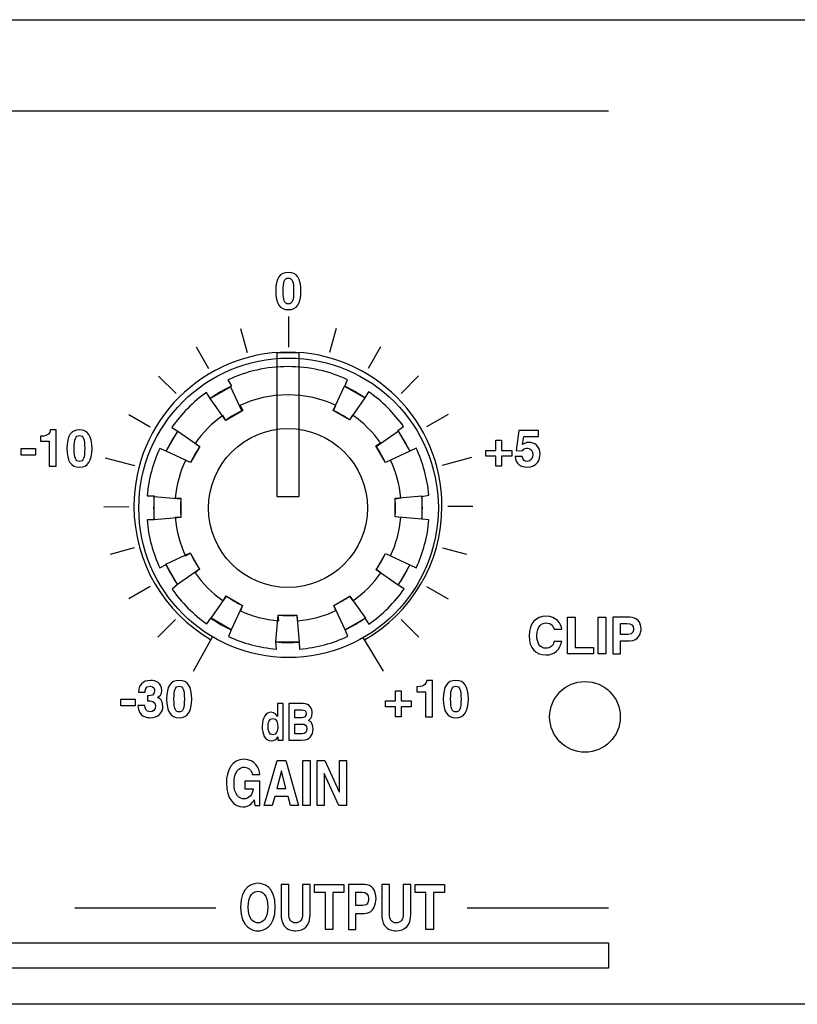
# Model space of a CAD drawing. Extents: x -133.2 to -114.2, y 153.6 to 155.3.
# Tile 13 of 14: x -117 to -115.6, y 153.6 to 155.3. Entities that reach past the tile are written whole.
import ezdxf

# ---------------------------------------------------------------- set-up
doc = ezdxf.new("R2010")
doc.units = 0
doc.header["$MEASUREMENT"] = 0
doc.layers.add('LAYER_1', color=160, linetype='CONTINUOUS')

# ---------------------------------------------------------------- blocks, each defined once
blk = doc.blocks.new('AI9-BLK124')
at = {"layer": 'LAYER_1', "color": 7}
for points in [[(0.481, 0.385), (0.481, 6.841), (-0.535, 6.841), (-0.535, 0.385)], [(-2.611, 5.315), (-2.1, 4.223), (-2.825, 3.805), (-3.517, 4.793)], [(3.417, 4.826), (2.727, 3.837), (2.003, 4.256), (2.511, 5.35)], [(-4.97, 3.331), (-3.981, 2.641), (-4.401, 1.917), (-5.494, 2.426)], [(5.44, 2.424), (4.349, 1.913), (3.931, 2.638), (4.918, 3.331)], [(-6.036, 0.394), (-4.835, 0.291), (-4.836, -0.546), (-6.037, -0.652)], [(5.985, -0.629), (4.784, -0.526), (4.785, 0.311), (5.986, 0.417)], [(-5.512, -2.653), (-4.42, -2.141), (-4.003, -2.867), (-4.99, -3.559)], [(4.919, -3.583), (3.93, -2.893), (4.35, -2.168), (5.443, -2.677)], [(-3.484, -5.072), (-2.795, -4.083), (-2.071, -4.502), (-2.579, -5.596)], [(2.539, -5.589), (2.028, -4.497), (2.753, -4.08), (3.446, -5.067)], [(-0.575, -6.139), (-0.472, -4.938), (0.365, -4.939), (0.471, -6.14)]]:
    blk.add_lwpolyline(points, close=True, dxfattribs=at)
blk.add_circle((0, -0.117), 6.724, dxfattribs=at)
for points in [[(2.52, 5.342), (2.835, 5.195), (3.134, 5.022), (3.417, 4.826), (3.417, 4.826), (3.593, 5.089), (3.593, 5.089), (4.201, 4.667), (4.731, 4.141), (5.159, 3.537), (5.159, 3.537), (4.899, 3.355), (4.899, 3.355), (5.106, 3.063), (5.288, 2.752), (5.44, 2.424), (5.44, 2.424), (5.725, 2.566), (5.725, 2.566), (6.031, 1.913), (6.229, 1.2), (6.297, 0.449), (6.297, 0.449), (5.983, 0.393), (5.983, 0.393), (5.998, 0.222), (6.005, 0.048), (6.005, -0.128), (6.005, -0.297), (5.999, -0.464), (5.985, -0.629), (5.985, -0.629), (6.301, -0.655), (6.301, -0.655), (6.238, -1.417), (6.041, -2.141), (5.733, -2.803), (5.733, -2.803), (5.445, -2.672), (5.445, -2.672), (5.295, -2.992), (5.119, -3.296), (4.919, -3.583), (4.919, -3.583), (5.183, -3.759), (5.183, -3.759), (4.754, -4.374), (4.219, -4.909), (3.604, -5.338), (3.604, -5.338), (3.427, -5.074), (3.427, -5.074), (3.148, -5.27), (2.851, -5.442), (2.539, -5.589), (2.539, -5.589), (2.658, -5.884), (2.658, -5.884), (1.992, -6.195), (1.263, -6.394), (0.496, -6.457), (0.496, -6.457), (0.471, -6.14), (0.471, -6.14), (0.307, -6.154), (0.141, -6.161), (-0.027, -6.161), (-0.212, -6.161), (-0.395, -6.152), (-0.576, -6.136), (-0.576, -6.136), (-0.55, -6.457), (-0.55, -6.457), (-1.312, -6.395), (-2.036, -6.198), (-2.698, -5.89), (-2.698, -5.89), (-2.579, -5.596), (-2.579, -5.596), (-2.901, -5.445), (-3.209, -5.267), (-3.497, -5.063), (-3.497, -5.063), (-3.674, -5.327), (-3.674, -5.327), (-4.279, -4.902), (-4.807, -4.373), (-5.232, -3.767), (-5.232, -3.767), (-4.99, -3.559), (-4.99, -3.559), (-5.185, -3.277), (-5.357, -2.977), (-5.503, -2.663), (-5.503, -2.663), (-5.782, -2.817), (-5.782, -2.817), (-6.093, -2.15), (-6.293, -1.421), (-6.356, -0.653), (-6.356, -0.653), (-6.037, -0.652), (-6.037, -0.652), (-6.052, -0.479), (-6.06, -0.305), (-6.06, -0.128), (-6.06, 0.056), (-6.052, 0.239), (-6.035, 0.419), (-6.035, 0.419), (-6.354, 0.42), (-6.354, 0.42), (-6.289, 1.173), (-6.093, 1.889), (-5.789, 2.545), (-5.789, 2.545), (-5.494, 2.426), (-5.494, 2.426), (-5.345, 2.744), (-5.17, 3.046), (-4.97, 3.331), (-4.97, 3.331), (-5.243, 3.495), (-5.243, 3.495), (-4.818, 4.105), (-4.289, 4.637), (-3.681, 5.066), (-3.681, 5.066), (-3.517, 4.793), (-3.517, 4.793), (-3.217, 5.006), (-2.896, 5.193), (-2.558, 5.35), (-2.558, 5.35), (-2.722, 5.623), (-2.722, 5.623), (-1.904, 6.007), (-0.991, 6.222), (-0.027, 6.222), (0.929, 6.222), (1.836, 6.01), (2.65, 5.632), (2.65, 5.632), (2.52, 5.342), (2.52, 5.342)], [(2.011, 4.25), (2.262, 4.133), (2.502, 3.994), (2.728, 3.837), (2.728, 3.837), (2.869, 4.048), (2.869, 4.048), (3.355, 3.71), (3.78, 3.289), (4.122, 2.806), (4.122, 2.806), (3.914, 2.66), (3.914, 2.66), (4.079, 2.427), (4.224, 2.177), (4.347, 1.916), (4.347, 1.916), (4.574, 2.029), (4.574, 2.029), (4.819, 1.507), (4.978, 0.936), (5.032, 0.336), (5.032, 0.336), (4.781, 0.291), (4.781, 0.291), (4.793, 0.153), (4.799, 0.014), (4.799, -0.126), (4.799, -0.261), (4.794, -0.395), (4.782, -0.527), (4.782, -0.527), (5.035, -0.548), (5.035, -0.548), (4.985, -1.157), (4.828, -1.737), (4.581, -2.266), (4.581, -2.266), (4.35, -2.161), (4.35, -2.161), (4.231, -2.417), (4.09, -2.661), (3.93, -2.89), (3.93, -2.89), (4.141, -3.031), (4.141, -3.031), (3.798, -3.522), (3.37, -3.951), (2.878, -4.294), (2.878, -4.294), (2.736, -4.083), (2.736, -4.083), (2.513, -4.24), (2.275, -4.378), (2.026, -4.495), (2.026, -4.495), (2.121, -4.731), (2.121, -4.731), (1.588, -4.98), (1.005, -5.139), (0.391, -5.189), (0.391, -5.189), (0.372, -4.936), (0.372, -4.936), (0.24, -4.947), (0.107, -4.952), (-0.027, -4.952), (-0.175, -4.952), (-0.322, -4.946), (-0.466, -4.933), (-0.466, -4.933), (-0.445, -5.189), (-0.445, -5.189), (-1.055, -5.139), (-1.634, -4.982), (-2.164, -4.736), (-2.164, -4.736), (-2.069, -4.5), (-2.069, -4.5), (-2.327, -4.38), (-2.572, -4.237), (-2.803, -4.074), (-2.803, -4.074), (-2.944, -4.285), (-2.944, -4.285), (-3.429, -3.945), (-3.851, -3.522), (-4.191, -3.037), (-4.191, -3.037), (-3.997, -2.871), (-3.997, -2.871), (-4.153, -2.645), (-4.291, -2.406), (-4.408, -2.154), (-4.408, -2.154), (-4.631, -2.277), (-4.631, -2.277), (-4.88, -1.744), (-5.039, -1.161), (-5.09, -0.546), (-5.09, -0.546), (-4.835, -0.545), (-4.835, -0.545), (-4.847, -0.407), (-4.853, -0.267), (-4.853, -0.126), (-4.853, 0.021), (-4.847, 0.167), (-4.834, 0.311), (-4.834, 0.311), (-5.088, 0.312), (-5.088, 0.312), (-5.037, 0.915), (-4.88, 1.488), (-4.636, 2.012), (-4.636, 2.012), (-4.401, 1.917), (-4.401, 1.917), (-4.282, 2.171), (-4.141, 2.413), (-3.981, 2.641), (-3.981, 2.641), (-4.2, 2.772), (-4.2, 2.772), (-3.86, 3.26), (-3.437, 3.686), (-2.95, 4.029), (-2.95, 4.029), (-2.819, 3.81), (-2.819, 3.81), (-2.579, 3.981), (-2.322, 4.131), (-2.052, 4.256), (-2.052, 4.256), (-2.184, 4.475), (-2.184, 4.475), (-1.529, 4.782), (-0.798, 4.954), (-0.027, 4.954), (0.738, 4.954), (1.463, 4.785), (2.114, 4.482), (2.114, 4.482), (2.011, 4.25), (2.011, 4.25)]]:
    blk.add_open_spline(points, degree=3, knots=[0, 0, 0, 0, 1, 1, 1, 2, 2, 2, 3, 3, 3, 4, 4, 4, 5, 5, 5, 6, 6, 6, 7, 7, 7, 8, 8, 8, 9, 9, 9, 10, 10, 10, 11, 11, 11, 12, 12, 12, 13, 13, 13, 14, 14, 14, 15, 15, 15, 16, 16, 16, 17, 17, 17, 18, 18, 18, 19, 19, 19, 20, 20, 20, 21, 21, 21, 22, 22, 22, 23, 23, 23, 24, 24, 24, 25, 25, 25, 26, 26, 26, 27, 27, 27, 28, 28, 28, 29, 29, 29, 30, 30, 30, 31, 31, 31, 32, 32, 32, 33, 33, 33, 34, 34, 34, 35, 35, 35, 36, 36, 36, 37, 37, 37, 38, 38, 38, 39, 39, 39, 40, 40, 40, 41, 41, 41, 42, 42, 42, 43, 43, 43, 44, 44, 44, 45, 45, 45, 46, 46, 46, 47, 47, 47, 48, 48, 48, 48], dxfattribs=at)
blk = doc.blocks.new('AI9-BLK23')
at = {"layer": 'LAYER_1', "color": 7}
for points in [[(-0.637, -1.013), (-0.993, -1.013), (-0.415, 1.013), (-0.025, 1.013), (0.546, -1.013), (0.178, -1.013), (0.075, -0.595), (-0.524, -0.595)], [(1.075, -1.013), (0.736, -1.013), (0.736, 1.013), (1.075, 1.013)], [(2.38, 1.013), (2.696, 1.013), (2.696, -1.013), (2.357, -1.013), (1.696, 0.432), (1.691, 0.432), (1.691, -1.013), (1.375, -1.013), (1.375, 1.013), (1.732, 1.013), (2.375, -0.398), (2.38, -0.398)], [(-0.433, -0.246), (-0.02, -0.246), (-0.221, 0.556), (-0.226, 0.556)]]:
    blk.add_lwpolyline(points, close=True, dxfattribs=at)
blk.add_open_spline([(-1.862, 0.079), (-1.862, 0.079), (-1.185, 0.079), (-1.185, 0.079), (-1.185, 0.079), (-1.185, -1.013), (-1.185, -1.013), (-1.185, -1.013), (-1.411, -1.013), (-1.411, -1.013), (-1.411, -1.013), (-1.445, -0.759), (-1.445, -0.759), (-1.531, -0.883), (-1.655, -1.067), (-1.951, -1.067), (-2.341, -1.067), (-2.696, -0.717), (-2.696, -0.006), (-2.696, 0.547), (-2.449, 1.07), (-1.903, 1.067), (-1.407, 1.067), (-1.21, 0.663), (-1.192, 0.384), (-1.192, 0.384), (-1.531, 0.384), (-1.531, 0.384), (-1.531, 0.463), (-1.646, 0.717), (-1.885, 0.717), (-2.127, 0.717), (-2.35, 0.508), (-2.35, -0.011), (-2.35, -0.564), (-2.109, -0.708), (-1.878, -0.708), (-1.804, -0.708), (-1.555, -0.672), (-1.486, -0.263), (-1.486, -0.263), (-1.862, -0.263), (-1.862, -0.263), (-1.862, -0.263), (-1.862, 0.079), (-1.862, 0.079)], degree=3, knots=[0, 0, 0, 0, 1, 1, 1, 2, 2, 2, 3, 3, 3, 4, 4, 4, 5, 5, 5, 6, 6, 6, 7, 7, 7, 8, 8, 8, 9, 9, 9, 10, 10, 10, 11, 11, 11, 12, 12, 12, 13, 13, 13, 14, 14, 14, 15, 15, 15, 15], dxfattribs=at)
blk = doc.blocks.new('AI9-BLK22')
at = {"layer": 'LAYER_1', "color": 7}
for points, knots in [([(-0.193, -0.811), (-0.193, -0.811), (-0.444, -0.811), (-0.444, -0.811), (-0.444, -0.811), (-0.444, -0.657), (-0.444, -0.657), (-0.444, -0.657), (-0.448, -0.657), (-0.448, -0.657), (-0.511, -0.795), (-0.624, -0.843), (-0.731, -0.843), (-1.02, -0.843), (-1.142, -0.522), (-1.142, -0.187), (-1.142, 0.235), (-0.951, 0.441), (-0.736, 0.441), (-0.571, 0.441), (-0.494, 0.329), (-0.454, 0.251), (-0.454, 0.251), (-0.45, 0.251), (-0.45, 0.251), (-0.45, 0.251), (-0.45, 0.836), (-0.45, 0.836), (-0.45, 0.836), (-0.193, 0.836), (-0.193, 0.836), (-0.193, 0.836), (-0.193, -0.811), (-0.193, -0.811)], [0, 0, 0, 0, 1, 1, 1, 2, 2, 2, 3, 3, 3, 4, 4, 4, 5, 5, 5, 6, 6, 6, 7, 7, 7, 8, 8, 8, 9, 9, 9, 10, 10, 10, 11, 11, 11, 11]), ([(0.056, 0.836), (0.056, 0.836), (0.697, 0.836), (0.697, 0.836), (1.019, 0.836), (1.102, 0.584), (1.102, 0.414), (1.102, 0.178), (0.995, 0.111), (0.941, 0.077), (1.102, 0.001), (1.144, -0.159), (1.144, -0.322), (1.144, -0.453), (1.1, -0.577), (1.03, -0.662), (0.955, -0.753), (0.884, -0.811), (0.614, -0.811), (0.614, -0.811), (0.056, -0.811), (0.056, -0.811), (0.056, -0.811), (0.056, 0.836), (0.056, 0.836)], [0, 0, 0, 0, 1, 1, 1, 2, 2, 2, 3, 3, 3, 4, 4, 4, 5, 5, 5, 6, 6, 6, 7, 7, 7, 8, 8, 8, 8]), ([(0.32, 0.191), (0.32, 0.191), (0.643, 0.191), (0.643, 0.191), (0.751, 0.191), (0.838, 0.244), (0.838, 0.375), (0.838, 0.51), (0.761, 0.551), (0.636, 0.551), (0.636, 0.551), (0.32, 0.551), (0.32, 0.551), (0.32, 0.551), (0.32, 0.191), (0.32, 0.191)], [0, 0, 0, 0, 1, 1, 1, 2, 2, 2, 3, 3, 3, 4, 4, 4, 5, 5, 5, 5]), ([(-0.667, -0.579), (-0.503, -0.579), (-0.439, -0.409), (-0.439, -0.228), (-0.439, -0.033), (-0.483, 0.164), (-0.659, 0.164), (-0.822, 0.164), (-0.877, -0.017), (-0.877, -0.21), (-0.877, -0.354), (-0.832, -0.579), (-0.667, -0.579)], [0, 0, 0, 0, 1, 1, 1, 2, 2, 2, 3, 3, 3, 4, 4, 4, 4]), ([(0.32, -0.526), (0.32, -0.526), (0.658, -0.526), (0.658, -0.526), (0.792, -0.526), (0.869, -0.453), (0.869, -0.286), (0.869, -0.141), (0.77, -0.086), (0.671, -0.086), (0.671, -0.086), (0.32, -0.086), (0.32, -0.086), (0.32, -0.086), (0.32, -0.526), (0.32, -0.526)], [0, 0, 0, 0, 1, 1, 1, 2, 2, 2, 3, 3, 3, 4, 4, 4, 5, 5, 5, 5])]:
    blk.add_open_spline(points, degree=3, knots=knots, dxfattribs=at)
blk = doc.blocks.new('AI9-BLK21')
at = {"layer": 'LAYER_1', "color": 7}
blk.add_lwpolyline([(-0.949, -0.299), (-1.589, -0.299), (-1.589, -0.001), (-0.949, -0.001)], close=True, dxfattribs=at)
for points, knots in [([(-0.399, 0.15), (-0.399, 0.15), (-0.348, 0.15), (-0.348, 0.15), (-0.252, 0.15), (-0.076, 0.159), (-0.076, 0.37), (-0.076, 0.43), (-0.103, 0.579), (-0.28, 0.579), (-0.5, 0.579), (-0.5, 0.37), (-0.5, 0.313), (-0.5, 0.313), (-0.798, 0.313), (-0.798, 0.313), (-0.798, 0.618), (-0.626, 0.836), (-0.259, 0.836), (-0.041, 0.836), (0.245, 0.726), (0.245, 0.382), (0.245, 0.217), (0.142, 0.114), (0.05, 0.072), (0.05, 0.072), (0.05, 0.068), (0.05, 0.068), (0.108, 0.052), (0.296, -0.033), (0.296, -0.31), (0.296, -0.618), (0.069, -0.836), (-0.259, -0.836), (-0.413, -0.836), (-0.826, -0.801), (-0.826, -0.292), (-0.826, -0.292), (-0.511, -0.292), (-0.511, -0.292), (-0.511, -0.292), (-0.514, -0.294), (-0.514, -0.294), (-0.514, -0.382), (-0.491, -0.579), (-0.275, -0.579), (-0.147, -0.579), (-0.034, -0.492), (-0.034, -0.31), (-0.034, -0.088), (-0.25, -0.079), (-0.399, -0.079), (-0.399, -0.079), (-0.399, 0.15), (-0.399, 0.15)], [0, 0, 0, 0, 1, 1, 1, 2, 2, 2, 3, 3, 3, 4, 4, 4, 5, 5, 5, 6, 6, 6, 7, 7, 7, 8, 8, 8, 9, 9, 9, 10, 10, 10, 11, 11, 11, 12, 12, 12, 13, 13, 13, 14, 14, 14, 15, 15, 15, 16, 16, 16, 17, 17, 17, 18, 18, 18, 18]), ([(1.025, 0.836), (1.408, 0.836), (1.589, 0.572), (1.589, 0.001), (1.589, -0.57), (1.408, -0.836), (1.025, -0.836), (0.642, -0.836), (0.461, -0.57), (0.461, 0.001), (0.461, 0.572), (0.642, 0.836), (1.025, 0.836)], [0, 0, 0, 0, 1, 1, 1, 2, 2, 2, 3, 3, 3, 4, 4, 4, 4]), ([(1.025, -0.579), (1.208, -0.579), (1.259, -0.418), (1.259, 0.001), (1.259, 0.421), (1.208, 0.579), (1.025, 0.579), (0.841, 0.579), (0.791, 0.421), (0.791, 0.001), (0.791, -0.418), (0.841, -0.579), (1.025, -0.579)], [0, 0, 0, 0, 1, 1, 1, 2, 2, 2, 3, 3, 3, 4, 4, 4, 4])]:
    blk.add_open_spline(points, degree=3, knots=knots, dxfattribs=at)
blk = doc.blocks.new('AI9-BLK20')
at = {"layer": 'LAYER_1', "color": 7}
blk.add_lwpolyline([(-0.949, -0.299), (-1.589, -0.299), (-1.589, -0.001), (-0.949, -0.001)], close=True, dxfattribs=at)
for points, knots in [([(-0.729, 0.554), (-0.729, 0.554), (-0.683, 0.554), (-0.683, 0.554), (-0.374, 0.554), (-0.291, 0.714), (-0.284, 0.836), (-0.284, 0.836), (-0.021, 0.836), (-0.021, 0.836), (-0.021, 0.836), (-0.021, -0.792), (-0.021, -0.792), (-0.021, -0.792), (-0.342, -0.792), (-0.342, -0.792), (-0.342, -0.792), (-0.342, 0.329), (-0.342, 0.329), (-0.342, 0.329), (-0.729, 0.329), (-0.729, 0.329), (-0.729, 0.329), (-0.729, 0.554), (-0.729, 0.554)], [0, 0, 0, 0, 1, 1, 1, 2, 2, 2, 3, 3, 3, 4, 4, 4, 5, 5, 5, 6, 6, 6, 7, 7, 7, 8, 8, 8, 8]), ([(1.025, 0.836), (1.408, 0.836), (1.589, 0.572), (1.589, 0.001), (1.589, -0.57), (1.408, -0.836), (1.025, -0.836), (0.642, -0.836), (0.461, -0.57), (0.461, 0.001), (0.461, 0.572), (0.642, 0.836), (1.025, 0.836)], [0, 0, 0, 0, 1, 1, 1, 2, 2, 2, 3, 3, 3, 4, 4, 4, 4]), ([(1.025, -0.579), (1.208, -0.579), (1.259, -0.418), (1.259, 0.001), (1.259, 0.421), (1.208, 0.579), (1.025, 0.579), (0.841, 0.579), (0.791, 0.421), (0.791, 0.001), (0.791, -0.418), (0.841, -0.579), (1.025, -0.579)], [0, 0, 0, 0, 1, 1, 1, 2, 2, 2, 3, 3, 3, 4, 4, 4, 4])]:
    blk.add_open_spline(points, degree=3, knots=knots, dxfattribs=at)
blk = doc.blocks.new('AI9-BLK19')
at = {"layer": 'LAYER_1', "color": 7}
blk.add_lwpolyline([(-0.766, 0.382), (-0.509, 0.382), (-0.509, -0.07), (-0.059, -0.07), (-0.059, -0.327), (-0.509, -0.327), (-0.509, -0.779), (-0.766, -0.779), (-0.766, -0.327), (-1.215, -0.327), (-1.215, -0.07), (-0.766, -0.07)], close=True, dxfattribs=at)
blk.add_open_spline([(0.431, 0.198), (0.491, 0.239), (0.564, 0.288), (0.723, 0.288), (0.94, 0.288), (1.216, 0.136), (1.216, -0.237), (1.216, -0.46), (1.103, -0.822), (0.624, -0.822), (0.369, -0.822), (0.11, -0.671), (0.094, -0.343), (0.094, -0.343), (0.415, -0.343), (0.415, -0.343), (0.429, -0.476), (0.5, -0.565), (0.642, -0.565), (0.796, -0.565), (0.885, -0.435), (0.885, -0.26), (0.885, -0.116), (0.816, 0.031), (0.647, 0.031), (0.603, 0.031), (0.493, 0.029), (0.431, -0.086), (0.431, -0.086), (0.145, -0.072), (0.145, -0.072), (0.145, -0.072), (0.257, 0.822), (0.257, 0.822), (0.257, 0.822), (1.151, 0.822), (1.151, 0.822), (1.151, 0.822), (1.151, 0.551), (1.151, 0.551), (1.151, 0.551), (0.489, 0.551), (0.489, 0.551), (0.489, 0.551), (0.431, 0.198), (0.431, 0.198)], degree=3, knots=[0, 0, 0, 0, 1, 1, 1, 2, 2, 2, 3, 3, 3, 4, 4, 4, 5, 5, 5, 6, 6, 6, 7, 7, 7, 8, 8, 8, 9, 9, 9, 10, 10, 10, 11, 11, 11, 12, 12, 12, 13, 13, 13, 14, 14, 14, 15, 15, 15, 15], dxfattribs=at)
blk = doc.blocks.new('AI9-BLK18')
at = {"layer": 'LAYER_1', "color": 7}
blk.add_lwpolyline([(-1.412, 0.368), (-1.156, 0.368), (-1.156, -0.084), (-0.706, -0.084), (-0.706, -0.341), (-1.156, -0.341), (-1.156, -0.792), (-1.412, -0.792), (-1.412, -0.341), (-1.862, -0.341), (-1.862, -0.084), (-1.412, -0.084)], close=True, dxfattribs=at)
for points, knots in [([(-0.456, 0.554), (-0.456, 0.554), (-0.411, 0.554), (-0.411, 0.554), (-0.101, 0.554), (-0.018, 0.714), (-0.011, 0.836), (-0.011, 0.836), (0.252, 0.836), (0.252, 0.836), (0.252, 0.836), (0.252, -0.792), (0.252, -0.792), (0.252, -0.792), (-0.069, -0.792), (-0.069, -0.792), (-0.069, -0.792), (-0.069, 0.329), (-0.069, 0.329), (-0.069, 0.329), (-0.456, 0.329), (-0.456, 0.329), (-0.456, 0.329), (-0.456, 0.554), (-0.456, 0.554)], [0, 0, 0, 0, 1, 1, 1, 2, 2, 2, 3, 3, 3, 4, 4, 4, 5, 5, 5, 6, 6, 6, 7, 7, 7, 8, 8, 8, 8]), ([(1.298, 0.836), (1.681, 0.836), (1.862, 0.572), (1.862, 0.001), (1.862, -0.57), (1.681, -0.836), (1.298, -0.836), (0.915, -0.836), (0.734, -0.57), (0.734, 0.001), (0.734, 0.572), (0.915, 0.836), (1.298, 0.836)], [0, 0, 0, 0, 1, 1, 1, 2, 2, 2, 3, 3, 3, 4, 4, 4, 4]), ([(1.298, -0.579), (1.481, -0.579), (1.532, -0.418), (1.532, 0.001), (1.532, 0.421), (1.481, 0.579), (1.298, 0.579), (1.114, 0.579), (1.064, 0.421), (1.064, 0.001), (1.064, -0.418), (1.114, -0.579), (1.298, -0.579)], [0, 0, 0, 0, 1, 1, 1, 2, 2, 2, 3, 3, 3, 4, 4, 4, 4])]:
    blk.add_open_spline(points, degree=3, knots=knots, dxfattribs=at)
blk = doc.blocks.new('AI9-BLK17')
at = {"layer": 'LAYER_1', "color": 7}
for points in [[(0.346, 11.995), (0.729, 11.995), (0.91, 11.732), (0.91, 11.161), (0.91, 10.59), (0.729, 10.324), (0.346, 10.324), (-0.037, 10.324), (-0.218, 10.59), (-0.218, 11.161), (-0.218, 11.732), (-0.037, 11.995), (0.346, 11.995)], [(0.346, 10.58), (0.53, 10.58), (0.58, 10.741), (0.58, 11.161), (0.58, 11.58), (0.53, 11.738), (0.346, 11.738), (0.163, 11.738), (0.112, 11.58), (0.112, 11.161), (0.112, 10.741), (0.163, 10.58), (0.346, 10.58)]]:
    blk.add_open_spline(points, degree=3, knots=[0, 0, 0, 0, 1, 1, 1, 2, 2, 2, 3, 3, 3, 4, 4, 4, 4], dxfattribs=at)
for name, p in [('AI9-BLK20', (-10.058, 4.09)), ('AI9-BLK19', (10.432, 4.076)), ('AI9-BLK21', (-5.582, -7.157)), ('AI9-BLK18', (6.567, -7.157)), ('AI9-BLK22', (0.311, -8.19)), ('AI9-BLK23', (0.257, -10.928))]:
    blk.add_blockref(name, p, dxfattribs=at)
blk = doc.blocks.new('AI9-BLK16')
at = {"layer": 'LAYER_1', "color": 7}
for p, q in [((-2.144, 6.925), (-1.855, 5.848)), ((2.142, 6.926), (1.853, 5.848)), ((-4.141, 6.097), (-3.583, 5.132)), ((4.139, 6.099), (3.581, 5.133)), ((-5.824, 4.79), (-5.037, 3.999)), ((5.841, 4.793), (5.058, 3.999)), ((-7.17, 3.067), (-6.204, 2.509)), ((7.171, 3.066), (6.204, 2.509)), ((-8.279, -1.079), (-7.164, -1.071)), ((8.279, -1.071), (7.164, -1.071)), ((-6.919, -2.925), (-7.997, -3.214)), ((6.919, -2.923), (7.997, -3.212)), ((-6.203, -4.653), (-7.17, -5.211)), ((6.204, -4.651), (7.17, -5.209)), ((-5.065, -6.137), (-5.854, -6.926)), ((5.066, -6.135), (5.855, -6.924))]:
    blk.add_line(p, q, dxfattribs=at)
blk = doc.blocks.new('AI9-BLK15')
at = {"layer": 'LAYER_1', "color": 7}
for p, q in [((0, 7.961), (0, 6.592)), ((-8.228, 1.624), (-6.903, 1.276)), ((8.228, 1.629), (6.905, 1.276)), ((-4.266, -7.961), (-3.404, -6.421)), ((4.267, -7.961), (3.358, -6.45))]:
    blk.add_line(p, q, dxfattribs=at)
blk.add_open_spline([(3.425, -6.553), (5.501, -5.359), (6.898, -3.12), (6.898, -0.554), (6.898, 3.265), (3.802, 6.361), (-0.017, 6.361), (-3.836, 6.361), (-6.933, 3.265), (-6.933, -0.554), (-6.933, -3.104), (-5.552, -5.331), (-3.498, -6.531)], degree=3, knots=[0, 0, 0, 0, 1, 1, 1, 2, 2, 2, 3, 3, 3, 4, 4, 4, 4], dxfattribs=at)
blk = doc.blocks.new('AI9-BLK13')
at = {"layer": 'LAYER_1', "color": 7}
for points in [[(-0.441, -0.525), (0.377, -0.525), (0.377, -0.823), (-0.786, -0.823), (-0.786, 0.823), (-0.441, 0.823)], [(0.932, -0.823), (0.588, -0.823), (0.588, 0.823), (0.932, 0.823)]]:
    blk.add_lwpolyline(points, close=True, dxfattribs=at)
for points, knots in [([(-1.391, 0.285), (-1.419, 0.383), (-1.471, 0.569), (-1.755, 0.569), (-1.92, 0.569), (-2.164, 0.459), (-2.164, -0.007), (-2.164, -0.302), (-2.047, -0.568), (-1.755, -0.568), (-1.565, -0.568), (-1.432, -0.461), (-1.391, -0.259), (-1.391, -0.259), (-1.047, -0.259), (-1.047, -0.259), (-1.116, -0.617), (-1.35, -0.867), (-1.762, -0.867), (-2.2, -0.867), (-2.514, -0.571), (-2.514, -0.002), (-2.514, 0.574), (-2.182, 0.867), (-1.758, 0.867), (-1.265, 0.867), (-1.065, 0.528), (-1.047, 0.285), (-1.047, 0.285), (-1.391, 0.285), (-1.391, 0.285)], [0, 0, 0, 0, 1, 1, 1, 2, 2, 2, 3, 3, 3, 4, 4, 4, 5, 5, 5, 6, 6, 6, 7, 7, 7, 8, 8, 8, 9, 9, 9, 10, 10, 10, 10]), ([(1.597, -0.823), (1.597, -0.823), (1.253, -0.823), (1.253, -0.823), (1.253, -0.823), (1.253, 0.823), (1.253, 0.823), (1.253, 0.823), (2.005, 0.823), (2.005, 0.823), (2.324, 0.823), (2.516, 0.619), (2.516, 0.296), (2.516, 0.147), (2.434, -0.229), (1.991, -0.229), (1.991, -0.229), (1.597, -0.229), (1.597, -0.229), (1.597, -0.229), (1.597, -0.823), (1.597, -0.823)], [0, 0, 0, 0, 1, 1, 1, 2, 2, 2, 3, 3, 3, 4, 4, 4, 5, 5, 5, 6, 6, 6, 7, 7, 7, 7]), ([(1.916, 0.055), (2.172, 0.055), (2.172, 0.239), (2.172, 0.312), (2.172, 0.473), (2.083, 0.539), (1.87, 0.539), (1.87, 0.539), (1.597, 0.539), (1.597, 0.539), (1.597, 0.539), (1.597, 0.055), (1.597, 0.055), (1.597, 0.055), (1.916, 0.055), (1.916, 0.055)], [0, 0, 0, 0, 1, 1, 1, 2, 2, 2, 3, 3, 3, 4, 4, 4, 5, 5, 5, 5])]:
    blk.add_open_spline(points, degree=3, knots=knots, dxfattribs=at)
blk = doc.blocks.new('AI9-BLK4')
at = {"layer": 'LAYER_1', "color": 7}
for points in [[(-0.429, -1.013), (-0.768, -1.013), (-0.768, 0.655), (-1.258, 0.655), (-1.258, 1.013), (0.061, 1.013), (0.061, 0.655), (-0.429, 0.655)], [(4.086, -1.013), (3.748, -1.013), (3.748, 0.655), (3.258, 0.655), (3.258, 1.013), (4.576, 1.013), (4.576, 0.655), (4.086, 0.655)]]:
    blk.add_lwpolyline(points, close=True, dxfattribs=at)
for points, knots in [([(-3.798, 1.067), (-3.583, 1.067), (-3.019, 0.951), (-3.019, 0), (-3.019, -0.951), (-3.583, -1.067), (-3.798, -1.067), (-4.012, -1.067), (-4.576, -0.951), (-4.576, 0), (-4.576, 0.951), (-4.012, 1.067), (-3.798, 1.067)], [0, 0, 0, 0, 1, 1, 1, 2, 2, 2, 3, 3, 3, 4, 4, 4, 4]), ([(-1.45, -0.305), (-1.45, -0.838), (-1.707, -1.067), (-2.116, -1.067), (-2.265, -1.067), (-2.486, -1.022), (-2.63, -0.821), (-2.719, -0.697), (-2.752, -0.533), (-2.757, -0.33), (-2.757, -0.33), (-2.757, 1.013), (-2.757, 1.013), (-2.757, 1.013), (-2.412, 1.013), (-2.412, 1.013), (-2.412, 1.013), (-2.412, -0.302), (-2.412, -0.302), (-2.412, -0.584), (-2.28, -0.708), (-2.123, -0.708), (-1.89, -0.708), (-1.795, -0.567), (-1.795, -0.322), (-1.795, -0.322), (-1.795, 1.013), (-1.795, 1.013), (-1.795, 1.013), (-1.45, 1.013), (-1.45, 1.013), (-1.45, 1.013), (-1.45, -0.305), (-1.45, -0.305)], [0, 0, 0, 0, 1, 1, 1, 2, 2, 2, 3, 3, 3, 4, 4, 4, 5, 5, 5, 6, 6, 6, 7, 7, 7, 8, 8, 8, 9, 9, 9, 10, 10, 10, 11, 11, 11, 11]), ([(0.6, -1.013), (0.6, -1.013), (0.262, -1.013), (0.262, -1.013), (0.262, -1.013), (0.262, 1.013), (0.262, 1.013), (0.262, 1.013), (1.002, 1.013), (1.002, 1.013), (1.316, 1.013), (1.506, 0.762), (1.506, 0.364), (1.506, 0.181), (1.425, -0.282), (0.989, -0.282), (0.989, -0.282), (0.6, -0.282), (0.6, -0.282), (0.6, -0.282), (0.6, -1.013), (0.6, -1.013)], [0, 0, 0, 0, 1, 1, 1, 2, 2, 2, 3, 3, 3, 4, 4, 4, 5, 5, 5, 6, 6, 6, 7, 7, 7, 7]), ([(3.066, -0.305), (3.066, -0.838), (2.808, -1.067), (2.4, -1.067), (2.251, -1.067), (2.03, -1.022), (1.885, -0.821), (1.797, -0.697), (1.763, -0.533), (1.759, -0.33), (1.759, -0.33), (1.759, 1.013), (1.759, 1.013), (1.759, 1.013), (2.104, 1.013), (2.104, 1.013), (2.104, 1.013), (2.104, -0.302), (2.104, -0.302), (2.104, -0.584), (2.235, -0.708), (2.393, -0.708), (2.626, -0.708), (2.721, -0.567), (2.721, -0.322), (2.721, -0.322), (2.721, 1.013), (2.721, 1.013), (2.721, 1.013), (3.066, 1.013), (3.066, 1.013), (3.066, 1.013), (3.066, -0.305), (3.066, -0.305)], [0, 0, 0, 0, 1, 1, 1, 2, 2, 2, 3, 3, 3, 4, 4, 4, 5, 5, 5, 6, 6, 6, 7, 7, 7, 8, 8, 8, 9, 9, 9, 10, 10, 10, 11, 11, 11, 11]), ([(-3.798, -0.708), (-3.615, -0.708), (-3.358, -0.567), (-3.358, 0), (-3.358, 0.567), (-3.615, 0.708), (-3.798, 0.708), (-3.98, 0.708), (-4.238, 0.567), (-4.238, 0), (-4.238, -0.567), (-3.98, -0.708), (-3.798, -0.708)], [0, 0, 0, 0, 1, 1, 1, 2, 2, 2, 3, 3, 3, 4, 4, 4, 4]), ([(0.914, 0.068), (1.167, 0.068), (1.167, 0.294), (1.167, 0.384), (1.167, 0.581), (1.079, 0.663), (0.869, 0.663), (0.869, 0.663), (0.6, 0.663), (0.6, 0.663), (0.6, 0.663), (0.6, 0.068), (0.6, 0.068), (0.6, 0.068), (0.914, 0.068), (0.914, 0.068)], [0, 0, 0, 0, 1, 1, 1, 2, 2, 2, 3, 3, 3, 4, 4, 4, 5, 5, 5, 5])]:
    blk.add_open_spline(points, degree=3, knots=knots, dxfattribs=at)
blk = doc.blocks.new('AI9-BLK1')
at = {"layer": 'LAYER_1', "color": 7}
for p, q in [((197.908, 17.988), (2.832, 17.988)), ((173.939, -17.774), (180.269, -17.774)), ((191.558, -17.774), (197.908, -17.774))]:
    blk.add_line(p, q, dxfattribs=at)
blk.add_lwpolyline([(-241.3, -22.098), (-241.3, 22.098), (241.3, 22.098), (241.3, -22.098)], close=True, dxfattribs=at)
blk.add_lwpolyline([(2.024, -19.336), (197.908, -19.336), (197.908, -20.479), (-197.908, -20.479), (-197.908, -19.336), (-1.94, -19.336)], dxfattribs=at)
for centre, radius in [((183.515, 0.178), 3.569), ((196.85, -9.195), 1.587)]:
    blk.add_circle(centre, radius, dxfattribs=at)
for name, p in [('AI9-BLK17', (183.186, -1.24)), ('AI9-BLK15', (183.532, 0.813)), ('AI9-BLK16', (183.532, 1.313)), ('AI9-BLK124', (183.543, 0.304)), ('AI9-BLK13', (196.854, -5.55)), ('AI9-BLK4', (185.963, -17.733))]:
    blk.add_blockref(name, p, dxfattribs=at)

msp = doc.modelspace()

# ---------------------------------------------------------------- block references
at = {"layer": 'LAYER_1', "color": 7, "xscale": 0.03937, "yscale": 0.03937, "zscale": 0.03937}
msp.add_blockref('AI9-BLK1', (-123.7034, 154.4733), dxfattribs=at)

doc.saveas('drawing.dxf')
